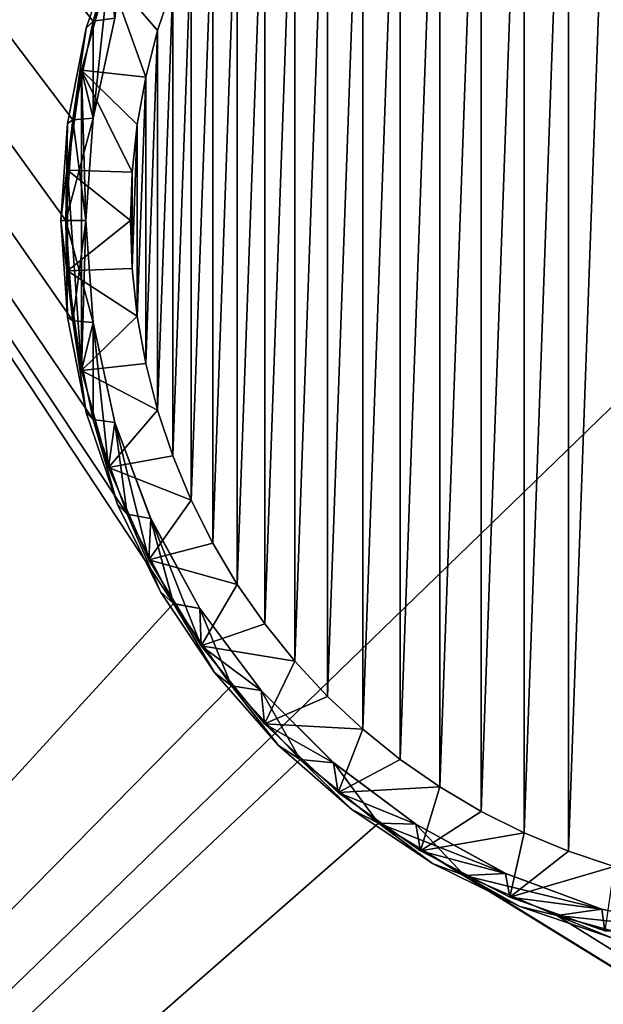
# Model space of a CAD drawing. Header units: metres. Extents: x -50 to 50, y -50 to 50.
# Tile 3 of 10: x -16 to -4, y -16 to 4. Entities that reach past the tile are written whole.
import ezdxf

# ---------------------------------------------------------------- set-up
doc = ezdxf.new("R2010")
doc.units = ezdxf.units.M
doc.layers.add('solid_BATH_SPOUT-SQUARE_ASM_SW0001', color=7, linetype='CONTINUOUS')

msp = doc.modelspace()

# ---------------------------------------------------------------- linework, layer by layer
at = {"layer": 'solid_BATH_SPOUT-SQUARE_ASM_SW0001'}
for points in [[(-49.5, 48, 31.5), (-14.9, 0, 31.5), (-14.761194, -2.028933, 31.5)], [(-49.5, 48, 31.5), (-14.761194, 2.028933, 31.5), (-14.9, 0, 31.5)], [(-49.5, 48, 31.5), (-14.761194, -2.028933, 31.5), (-14.347501, -4.019837, 31.5)], [(-49.5, 48, 31.5), (-14.347501, -4.019837, 31.5), (-13.666381, -5.936296, 31.5)], [(-49.5, 48, 31.5), (-13.666381, -5.936296, 31.5), (-12.730918, -7.741664, 31.5)], [(-49.5, -48, 31.5), (-49.5, 48, 31.5), (-12.730918, -7.741664, 31.5)], [(-49.5, 48, 31.5), (-13.666381, 5.936296, 31.5), (-14.347501, 4.019837, 31.5)], [(-49.5, 48, 31.5), (-14.347501, 4.019837, 31.5), (-14.761194, 2.028933, 31.5)], [(49.5, 48, 38.299999), (-49.5, 48, 38.299999), (-49.5, -48, 38.299999)], [(49.5, 48, 38.299999), (-49.5, -48, 38.299999), (49.5, -48, 38.299999)], [(-4.752854, -12.742458, -181.5), (-4.752854, 12.742458, -181.5), (-3.831446, 13.049136, -181.5)], [(-3.831446, -13.049136, -181.5), (-4.752854, -12.742458, -181.5), (-3.831446, 13.049136, -181.5)], [(-5.649739, -12.37093, -181.5), (-5.649739, 12.37093, -181.5), (-4.752854, 12.742458, -181.5)], [(-4.752854, -12.742458, -181.5), (-5.649739, -12.37093, -181.5), (-4.752854, 12.742458, -181.5)], [(-6.517707, -11.936453, -181.5), (-6.517707, 11.936453, -181.5), (-5.649739, 12.37093, -181.5)], [(-5.649739, -12.37093, -181.5), (-6.517707, -11.936453, -181.5), (-5.649739, 12.37093, -181.5)], [(-7.352568, -11.441133, -181.5), (-7.352568, 11.441133, -181.5), (-6.517707, 11.936453, -181.5)], [(-6.517707, -11.936453, -181.5), (-7.352568, -11.441133, -181.5), (-6.517707, 11.936453, -181.5)], [(-8.150232, -10.887319, -181.5), (-8.150232, 10.887319, -181.5), (-7.352568, 11.441133, -181.5)], [(-7.352568, -11.441133, -181.5), (-8.150232, -10.887319, -181.5), (-7.352568, 11.441133, -181.5)], [(-8.906219, -10.278077, -181.5), (-8.906219, 10.278077, -181.5), (-8.150232, 10.887319, -181.5)], [(-8.150232, -10.887319, -181.5), (-8.906219, -10.278077, -181.5), (-8.150232, 10.887319, -181.5)], [(-9.616636, -9.616636, -181.5), (-9.616636, 9.616636, -181.5), (-8.906219, 10.278077, -181.5)], [(-8.906219, -10.278077, -181.5), (-9.616636, -9.616636, -181.5), (-8.906219, 10.278077, -181.5)], [(-10.278077, -8.906219, -181.5), (-10.278077, 8.906219, -181.5), (-9.616636, 9.616636, -181.5)], [(-9.616636, -9.616636, -181.5), (-10.278077, -8.906219, -181.5), (-9.616636, 9.616636, -181.5)], [(-10.887319, -8.150232, -181.5), (-10.887319, 8.150232, -181.5), (-10.278077, 8.906219, -181.5)], [(-10.278077, -8.906219, -181.5), (-10.887319, -8.150232, -181.5), (-10.278077, 8.906219, -181.5)], [(-11.441133, -7.352568, -181.5), (-11.441133, 7.352568, -181.5), (-10.887319, 8.150232, -181.5)], [(-10.887319, -8.150232, -181.5), (-11.441133, -7.352568, -181.5), (-10.887319, 8.150232, -181.5)], [(-11.936453, -6.517707, -181.5), (-11.936453, 6.517707, -181.5), (-11.441133, 7.352568, -181.5)], [(-11.441133, -7.352568, -181.5), (-11.936453, -6.517707, -181.5), (-11.441133, 7.352568, -181.5)], [(-12.37093, -5.649739, -181.5), (-12.37093, 5.649739, -181.5), (-11.936453, 6.517707, -181.5)], [(-11.936453, -6.517707, -181.5), (-12.37093, -5.649739, -181.5), (-11.936453, 6.517707, -181.5)], [(-13.666381, 5.936296, 31.5), (-13.666536, 5.935846, 5), (-14.347515, 4.0197, 5)], [(-14.347501, 4.019837, 31.5), (-13.666381, 5.936296, 31.5), (-14.347515, 4.0197, 5)], [(-13.912601, 4.085269, 5), (-14.347515, 4.0197, 5), (-13.666536, 5.935846, 5)], [(-14.347445, 4.020052, -106.5), (-13.666493, 5.936071, -106.5), (-14.347379, 4.020259, -136)], [(-13.858262, 5.740085, -106.326797), (-13.666493, 5.936071, -106.5), (-14.347445, 4.020052, -106.5)], [(-14.347445, 4.020052, -25), (-13.666493, 5.936071, -25), (-13.858262, 5.740085, -25.173204)], [(-13.666541, 5.935887, 4.5), (-13.666493, 5.936071, -25), (-14.347445, 4.020052, -25)], [(-14.34739, 4.020215, 4.5), (-13.666541, 5.935887, 4.5), (-14.347445, 4.020052, -25)], [(-13.912686, 4.084996, 4.5), (-13.666541, 5.935887, 4.5), (-14.34739, 4.020215, 4.5)], [(-13.666493, 5.936071, -106.5), (-13.666505, 5.935973, -136), (-14.347379, 4.020259, -136)], [(-14.347379, 4.020259, -136), (-13.666505, 5.935973, -136), (-13.912678, 4.085024, -136)], [(-13.858262, 5.740085, -106.326797), (-14.347445, 4.020052, -106.5), (-14.488854, 3.882408, -106.326797)], [(-13.858262, 5.740085, -25.173204), (-13.858262, 5.740085, -106.326797), (-14.488854, 3.882408, -106.326797)], [(-14.488854, 3.882408, -25.173204), (-13.858262, 5.740085, -25.173204), (-14.488854, 3.882408, -106.326797)], [(-14.347445, 4.020052, -25), (-13.858262, 5.740085, -25.173204), (-14.488854, 3.882408, -25.173204)], [(-12.742458, -4.752854, -181.5), (-12.742458, 4.752854, -181.5), (-12.37093, 5.649739, -181.5)], [(-12.37093, -5.649739, -181.5), (-12.742458, -4.752854, -181.5), (-12.37093, 5.649739, -181.5)], [(-14.588358, 3.031446, -136.5), (-14.352381, 2.063604, -136.5), (-14.039624, 4.98982, -136.5)], [(-14.588358, 3.031446, -136.5), (-14.039624, 4.98982, -136.5), (-14.588353, 3.031494, -180.199997)], [(-14.039624, 4.98982, -136.5), (-14.039688, 4.989707, -180.199997), (-14.588353, 3.031494, -180.199997)], [(-14.588353, 3.031494, -180.199997), (-14.039688, 4.989707, -180.199997), (-13.28921, 2.890746, -181.5)], [(-14.039624, 4.98982, -136.5), (-14.352381, 2.063604, -136.5), (-13.912682, 4.084998, -136.5)], [(-14.039688, 4.989707, -180.199997), (-12.742458, 4.752854, -181.5), (-13.049136, 3.831446, -181.5)], [(-14.039688, 4.989707, -180.199997), (-13.049136, 3.831446, -181.5), (-13.28921, 2.890746, -181.5)], [(-13.049136, -3.831446, -181.5), (-13.049136, 3.831446, -181.5), (-12.742458, 4.752854, -181.5)], [(-12.742458, -4.752854, -181.5), (-13.049136, -3.831446, -181.5), (-12.742458, 4.752854, -181.5)], [(-14.347501, 4.019837, 31.5), (-14.347515, 4.0197, 5), (-14.761234, 2.028723, 5)], [(-14.761194, 2.028933, 31.5), (-14.347501, 4.019837, 31.5), (-14.761234, 2.028723, 5)], [(-14.352387, 2.06351, 5), (-14.761234, 2.028723, 5), (-14.347515, 4.0197, 5)], [(-14.34739, 4.020215, 4.5), (-14.347445, 4.020052, -25), (-14.761226, 2.028847, -25)], [(-14.761213, 2.028766, 4.5), (-14.34739, 4.020215, 4.5), (-14.761226, 2.028847, -25)], [(-14.761226, 2.028847, -106.5), (-14.347445, 4.020052, -106.5), (-14.761208, 2.028804, -136)], [(-14.488854, 3.882408, -106.326797), (-14.347445, 4.020052, -106.5), (-14.761226, 2.028847, -106.5)], [(-14.761226, 2.028847, -25), (-14.347445, 4.020052, -25), (-14.488854, 3.882408, -25.173204)], [(-14.352382, 2.063486, 4.5), (-14.34739, 4.020215, 4.5), (-14.761213, 2.028766, 4.5)], [(-14.761208, 2.028804, -136), (-14.347379, 4.020259, -136), (-14.352376, 2.063531, -136)], [(-14.347445, 4.020052, -106.5), (-14.347379, 4.020259, -136), (-14.761208, 2.028804, -136)], [(-13.912601, 4.085269, 5), (-14.352387, 2.06351, 5), (-14.347515, 4.0197, 5)], [(-14.352382, 2.063486, 4.5), (-14.352387, 2.06351, 5), (-13.912601, 4.085269, 5)], [(-14.352382, 2.063486, 4.5), (-13.912601, 4.085269, 5), (-13.912686, 4.084996, 4.5)], [(-14.352382, 2.063486, 4.5), (-13.912686, 4.084996, 4.5), (-14.34739, 4.020215, 4.5)], [(-14.352381, 2.063604, -136.5), (-14.352376, 2.063531, -136), (-13.912678, 4.085024, -136)], [(-13.912682, 4.084998, -136.5), (-14.352381, 2.063604, -136.5), (-13.912678, 4.085024, -136)], [(-14.347379, 4.020259, -136), (-13.912678, 4.085024, -136), (-14.352376, 2.063531, -136)], [(-14.488854, 3.882408, -106.326797), (-14.761226, 2.028847, -106.5), (-14.871679, 1.957846, -106.326797)], [(-14.488854, 3.882408, -25.173204), (-14.488854, 3.882408, -106.326797), (-14.871679, 1.957846, -106.326797)], [(-14.871679, 1.957846, -25.173204), (-14.488854, 3.882408, -25.173204), (-14.871679, 1.957846, -106.326797)], [(-14.761226, 2.028847, -25), (-14.488854, 3.882408, -25.173204), (-14.871679, 1.957846, -25.173204)], [(-13.28921, -2.890746, -181.5), (-13.28921, 2.890746, -181.5), (-13.049136, 3.831446, -181.5)], [(-13.049136, -3.831446, -181.5), (-13.28921, -2.890746, -181.5), (-13.049136, 3.831446, -181.5)], [(-14.865265, 1.016812, -180.199997), (-14.588353, 3.031494, -180.199997), (-13.565325, 0.970383, -181.5)], [(-14.588358, 3.031446, -136.5), (-14.588353, 3.031494, -180.199997), (-14.865265, 1.016812, -180.199997)], [(-14.865253, 1.016817, -136.5), (-14.588358, 3.031446, -136.5), (-14.865265, 1.016812, -180.199997)], [(-14.588353, -3.031471, -136.5), (-14.588358, 3.031446, -136.5), (-14.865253, 1.016817, -136.5)], [(-14.588358, 3.031446, -136.5), (-14.5, 0, -136.5), (-14.352381, 2.063604, -136.5)], [(-14.588353, -3.031471, -136.5), (-14.5, 0, -136.5), (-14.588358, 3.031446, -136.5)], [(-14.588353, 3.031494, -180.199997), (-13.28921, 2.890746, -181.5), (-13.461543, 1.935518, -181.5)], [(-14.588353, 3.031494, -180.199997), (-13.461543, 1.935518, -181.5), (-13.565325, 0.970383, -181.5)], [(-13.461543, -1.935518, -181.5), (-13.461543, 1.935518, -181.5), (-13.28921, 2.890746, -181.5)], [(-13.28921, -2.890746, -181.5), (-13.461543, -1.935518, -181.5), (-13.28921, 2.890746, -181.5)], [(-14.761226, 2.028847, -25), (-14.871679, 1.957846, -25.173204), (-15, 0, -25.173204)], [(-14.9, 0, -25), (-14.761226, 2.028847, -25), (-15, 0, -25.173204)], [(-14.352382, 2.063486, 4.5), (-14.761213, 2.028766, 4.5), (-14.9, 0, 4.5)], [(-14.5, -0.000016, 4.5), (-14.352382, 2.063486, 4.5), (-14.9, 0, 4.5)], [(-14.761194, 2.028933, 31.5), (-14.761234, 2.028723, 5), (-14.9, 0, 5)], [(-14.761194, 2.028933, 31.5), (-14.9, 0, 5), (-14.9, 0, 31.5)], [(-14.761226, 2.028847, -106.5), (-14.761208, 2.028804, -136), (-14.9, 0, -136)], [(-14.9, 0, -106.5), (-14.761226, 2.028847, -106.5), (-14.9, 0, -136)], [(-14.871679, 1.957846, -106.326797), (-14.761226, 2.028847, -106.5), (-14.9, 0, -106.5)], [(-14.761213, 2.028766, 4.5), (-14.761226, 2.028847, -25), (-14.9, 0, -25)], [(-14.9, 0, -136), (-14.761208, 2.028804, -136), (-14.5, 0.000016, -136)], [(-14.761213, 2.028766, 4.5), (-14.9, 0, -25), (-14.9, 0, 4.5)], [(-14.5, 0, 5), (-14.9, 0, 5), (-14.761234, 2.028723, 5)], [(-14.352387, 2.06351, 5), (-14.5, 0, 5), (-14.761234, 2.028723, 5)], [(-14.761208, 2.028804, -136), (-14.352376, 2.063531, -136), (-14.5, 0.000016, -136)], [(-14.352381, 2.063604, -136.5), (-14.5, 0, -136.5), (-14.352376, 2.063531, -136)], [(-14.5, 0, -136.5), (-14.5, 0.000016, -136), (-14.352376, 2.063531, -136)], [(-14.5, -0.000016, 4.5), (-14.5, 0, 5), (-14.352387, 2.06351, 5)], [(-14.5, -0.000016, 4.5), (-14.352387, 2.06351, 5), (-14.352382, 2.063486, 4.5)], [(-14.871679, 1.957846, -106.326797), (-14.9, 0, -106.5), (-15, 0, -106.326797)], [(-14.871679, 1.957846, -25.173204), (-15, 0, -106.326797), (-15, 0, -25.173204)], [(-14.871679, 1.957846, -25.173204), (-14.871679, 1.957846, -106.326797), (-15, 0, -106.326797)], [(-13.565325, -0.970383, -181.5), (-13.565325, 0.970383, -181.5), (-13.461543, 1.935518, -181.5)], [(-13.461543, -1.935518, -181.5), (-13.565325, -0.970383, -181.5), (-13.461543, 1.935518, -181.5)], [(-14.865253, 1.016817, -136.5), (-14.865265, 1.016812, -180.199997), (-14.865265, -1.016812, -180.199997)], [(-14.865252, -1.016848, -136.5), (-14.865253, 1.016817, -136.5), (-14.865265, -1.016812, -180.199997)], [(-14.865265, 1.016812, -180.199997), (-13.565325, 0.970383, -181.5), (-13.6, 0, -181.5)], [(-14.865265, -1.016812, -180.199997), (-14.865265, 1.016812, -180.199997), (-13.6, 0, -181.5)], [(-14.588353, -3.031471, -136.5), (-14.865253, 1.016817, -136.5), (-14.865252, -1.016848, -136.5)], [(-13.565325, -0.970383, -181.5), (-13.6, 0, -181.5), (-13.565325, 0.970383, -181.5)], [(-15, 0, -106.326797), (-14.9, 0, -106.5), (-14.761226, -2.028847, -106.5)], [(-14.871679, -1.957846, -106.326797), (-15, 0, -106.326797), (-14.761226, -2.028847, -106.5)], [(-15, 0, -25.173204), (-15, 0, -106.326797), (-14.871679, -1.957846, -106.326797)], [(-14.871679, -1.957846, -25.173204), (-15, 0, -25.173204), (-14.871679, -1.957846, -106.326797)], [(-14.9, 0, -25), (-15, 0, -25.173204), (-14.871679, -1.957846, -25.173204)], [(-14.9, 0, -136), (-14.5, 0.000016, -136), (-14.352382, -2.063486, -136)], [(-14.352387, -2.06351, 5), (-14.761235, -2.028713, 5), (-14.9, 0, 5)], [(-14.9, 0, 31.5), (-14.9, 0, 5), (-14.761235, -2.028713, 5)], [(-14.5, 0, 5), (-14.352387, -2.06351, 5), (-14.9, 0, 5)], [(-14.761194, -2.028933, 31.5), (-14.9, 0, 31.5), (-14.761235, -2.028713, 5)], [(-14.761213, -2.028766, -136), (-14.9, 0, -136), (-14.352382, -2.063486, -136)], [(-14.9, 0, -106.5), (-14.9, 0, -136), (-14.761213, -2.028766, -136)], [(-14.761226, -2.028847, -106.5), (-14.9, 0, -106.5), (-14.761213, -2.028766, -136)], [(-14.761226, -2.028847, -25), (-14.9, 0, -25), (-14.871679, -1.957846, -25.173204)], [(-14.9, 0, 4.5), (-14.9, 0, -25), (-14.761226, -2.028847, -25)], [(-14.761208, -2.028804, 4.5), (-14.9, 0, 4.5), (-14.761226, -2.028847, -25)], [(-14.5, -0.000016, 4.5), (-14.9, 0, 4.5), (-14.761208, -2.028804, 4.5)], [(-14.865265, -1.016812, -180.199997), (-13.6, 0, -181.5), (-13.565325, -0.970383, -181.5)], [(-14.588353, -3.031471, -136.5), (-14.352381, -2.063604, -136.5), (-14.5, 0, -136.5)], [(-14.352381, -2.063604, -136.5), (-14.352382, -2.063486, -136), (-14.5, 0.000016, -136)], [(-14.5, 0, -136.5), (-14.352381, -2.063604, -136.5), (-14.5, 0.000016, -136)], [(-14.352376, -2.063531, 4.5), (-14.352387, -2.06351, 5), (-14.5, 0, 5)], [(-14.352376, -2.063531, 4.5), (-14.5, 0, 5), (-14.5, -0.000016, 4.5)], [(-14.352376, -2.063531, 4.5), (-14.5, -0.000016, 4.5), (-14.761208, -2.028804, 4.5)], [(-14.865265, -1.016812, -180.199997), (-13.565325, -0.970383, -181.5), (-13.461543, -1.935518, -181.5)], [(-14.588353, -3.031494, -180.199997), (-14.865265, -1.016812, -180.199997), (-13.461543, -1.935518, -181.5)], [(-14.865252, -1.016848, -136.5), (-14.865265, -1.016812, -180.199997), (-14.588353, -3.031494, -180.199997)], [(-14.588353, -3.031471, -136.5), (-14.865252, -1.016848, -136.5), (-14.588353, -3.031494, -180.199997)], [(-14.488854, -3.882408, -106.326797), (-14.871679, -1.957846, -106.326797), (-14.761226, -2.028847, -106.5)], [(-14.871679, -1.957846, -25.173204), (-14.871679, -1.957846, -106.326797), (-14.488854, -3.882408, -106.326797)], [(-14.488854, -3.882408, -25.173204), (-14.871679, -1.957846, -25.173204), (-14.488854, -3.882408, -106.326797)], [(-14.761226, -2.028847, -25), (-14.871679, -1.957846, -25.173204), (-14.488854, -3.882408, -25.173204)], [(-14.588353, -3.031494, -180.199997), (-13.461543, -1.935518, -181.5), (-13.28921, -2.890746, -181.5)], [(-14.352387, -2.06351, 5), (-14.347519, -4.019683, 5), (-14.761235, -2.028713, 5)], [(-14.347501, -4.019837, 31.5), (-14.761235, -2.028713, 5), (-14.347519, -4.019683, 5)], [(-14.347501, -4.019837, 31.5), (-14.761194, -2.028933, 31.5), (-14.761235, -2.028713, 5)], [(-14.761226, -2.028847, -106.5), (-14.761213, -2.028766, -136), (-14.34739, -4.020215, -136)], [(-14.761208, -2.028804, 4.5), (-14.761226, -2.028847, -25), (-14.347445, -4.020052, -25)], [(-14.347445, -4.020052, -106.5), (-14.761226, -2.028847, -106.5), (-14.34739, -4.020215, -136)], [(-14.488854, -3.882408, -106.326797), (-14.761226, -2.028847, -106.5), (-14.347445, -4.020052, -106.5)], [(-14.347445, -4.020052, -25), (-14.761226, -2.028847, -25), (-14.488854, -3.882408, -25.173204)], [(-14.34739, -4.020215, -136), (-14.761213, -2.028766, -136), (-14.352382, -2.063486, -136)], [(-14.347379, -4.020259, 4.5), (-14.761208, -2.028804, 4.5), (-14.347445, -4.020052, -25)], [(-14.352376, -2.063531, 4.5), (-14.761208, -2.028804, 4.5), (-14.347379, -4.020259, 4.5)], [(-14.039612, -4.989853, -136.5), (-14.352381, -2.063604, -136.5), (-14.588353, -3.031471, -136.5)], [(-14.352387, -2.06351, 5), (-13.912601, -4.085269, 5), (-14.347519, -4.019683, 5)], [(-13.912678, -4.085024, 4.5), (-13.912601, -4.085269, 5), (-14.352387, -2.06351, 5)], [(-13.912678, -4.085024, 4.5), (-14.352387, -2.06351, 5), (-14.352376, -2.063531, 4.5)], [(-13.912682, -4.084998, -136.5), (-13.912686, -4.084996, -136), (-14.352382, -2.063486, -136)], [(-14.34739, -4.020215, -136), (-14.352382, -2.063486, -136), (-13.912686, -4.084996, -136)], [(-14.352381, -2.063604, -136.5), (-13.912682, -4.084998, -136.5), (-14.352382, -2.063486, -136)], [(-14.039612, -4.989853, -136.5), (-13.912682, -4.084998, -136.5), (-14.352381, -2.063604, -136.5)], [(-13.912678, -4.085024, 4.5), (-14.352376, -2.063531, 4.5), (-14.347379, -4.020259, 4.5)], [(-14.588353, -3.031494, -180.199997), (-13.28921, -2.890746, -181.5), (-13.049136, -3.831446, -181.5)], [(-14.588353, -3.031471, -136.5), (-14.588353, -3.031494, -180.199997), (-14.039688, -4.989707, -180.199997)], [(-14.039612, -4.989853, -136.5), (-14.588353, -3.031471, -136.5), (-14.039688, -4.989707, -180.199997)], [(-14.039688, -4.989707, -180.199997), (-14.588353, -3.031494, -180.199997), (-13.049136, -3.831446, -181.5)], [(-13.858262, -5.740085, -106.326797), (-14.488854, -3.882408, -106.326797), (-14.347445, -4.020052, -106.5)], [(-14.488854, -3.882408, -25.173204), (-14.488854, -3.882408, -106.326797), (-13.858262, -5.740085, -106.326797)], [(-13.858262, -5.740085, -25.173204), (-14.488854, -3.882408, -25.173204), (-13.858262, -5.740085, -106.326797)], [(-14.347445, -4.020052, -25), (-14.488854, -3.882408, -25.173204), (-13.858262, -5.740085, -25.173204)], [(-14.039688, -4.989707, -180.199997), (-13.049136, -3.831446, -181.5), (-12.742458, -4.752854, -181.5)], [(-13.912601, -4.085269, 5), (-13.666544, -5.935827, 5), (-14.347519, -4.019683, 5)], [(-13.666381, -5.936296, 31.5), (-14.347519, -4.019683, 5), (-13.666544, -5.935827, 5)], [(-13.666381, -5.936296, 31.5), (-14.347501, -4.019837, 31.5), (-14.347519, -4.019683, 5)], [(-14.347445, -4.020052, -106.5), (-14.34739, -4.020215, -136), (-13.666541, -5.935887, -136)], [(-13.666493, -5.936071, -106.5), (-14.347445, -4.020052, -106.5), (-13.666541, -5.935887, -136)], [(-13.858262, -5.740085, -106.326797), (-14.347445, -4.020052, -106.5), (-13.666493, -5.936071, -106.5)], [(-13.666493, -5.936071, -25), (-14.347445, -4.020052, -25), (-13.858262, -5.740085, -25.173204)], [(-14.347379, -4.020259, 4.5), (-14.347445, -4.020052, -25), (-13.666493, -5.936071, -25)], [(-13.666541, -5.935887, -136), (-14.34739, -4.020215, -136), (-13.912686, -4.084996, -136)], [(-13.666505, -5.935973, 4.5), (-14.347379, -4.020259, 4.5), (-13.666493, -5.936071, -25)], [(-13.912678, -4.085024, 4.5), (-14.347379, -4.020259, 4.5), (-13.666505, -5.935973, 4.5)], [(-13.229546, -6.85485, -136.5), (-13.912682, -4.084998, -136.5), (-14.039612, -4.989853, -136.5)], [(-13.189594, -6.023618, -136.5), (-13.189699, -6.02342, -136), (-13.912686, -4.084996, -136)], [(-13.666541, -5.935887, -136), (-13.912686, -4.084996, -136), (-13.189699, -6.02342, -136)], [(-13.912682, -4.084998, -136.5), (-13.189594, -6.023618, -136.5), (-13.912686, -4.084996, -136)], [(-13.229546, -6.85485, -136.5), (-13.189594, -6.023618, -136.5), (-13.912682, -4.084998, -136.5)], [(-13.189703, -6.023412, 4.5), (-13.912601, -4.085269, 5), (-13.912678, -4.085024, 4.5)], [(-13.189703, -6.023412, 4.5), (-13.912678, -4.085024, 4.5), (-13.666505, -5.935973, 4.5)], [(-13.912601, -4.085269, 5), (-13.189699, -6.023375, 5), (-13.666544, -5.935827, 5)], [(-13.189703, -6.023412, 4.5), (-13.189699, -6.023375, 5), (-13.912601, -4.085269, 5)], [(-14.039688, -4.989707, -180.199997), (-12.742458, -4.752854, -181.5), (-12.37093, -5.649739, -181.5)], [(-13.22949, -6.854969, -180.199997), (-14.039688, -4.989707, -180.199997), (-12.37093, -5.649739, -181.5)], [(-14.039612, -4.989853, -136.5), (-14.039688, -4.989707, -180.199997), (-13.22949, -6.854969, -180.199997)], [(-13.229546, -6.85485, -136.5), (-14.039612, -4.989853, -136.5), (-13.22949, -6.854969, -180.199997)], [(-12.990471, -7.499844, -106.326797), (-13.858262, -5.740085, -106.326797), (-13.666493, -5.936071, -106.5)], [(-13.858262, -5.740085, -25.173204), (-13.858262, -5.740085, -106.326797), (-12.990471, -7.499844, -106.326797)], [(-12.990471, -7.499844, -25.173204), (-13.858262, -5.740085, -25.173204), (-12.990471, -7.499844, -106.326797)], [(-13.666493, -5.936071, -25), (-13.858262, -5.740085, -25.173204), (-12.990471, -7.499844, -25.173204)], [(-13.22949, -6.854969, -180.199997), (-12.37093, -5.649739, -181.5), (-11.936453, -6.517707, -181.5)], [(-13.189699, -6.023375, 5), (-12.730976, -7.741455, 5), (-13.666544, -5.935827, 5)], [(-13.666381, -5.936296, 31.5), (-13.666544, -5.935827, 5), (-12.730976, -7.741455, 5)], [(-12.730851, -7.741784, -136), (-13.666541, -5.935887, -136), (-13.189699, -6.02342, -136)], [(-13.666493, -5.936071, -106.5), (-13.666541, -5.935887, -136), (-12.730851, -7.741784, -136)], [(-13.666505, -5.935973, 4.5), (-13.666493, -5.936071, -25), (-12.730954, -7.741629, -25)], [(-12.730798, -7.741871, 4.5), (-13.666505, -5.935973, 4.5), (-12.730954, -7.741629, -25)], [(-13.189703, -6.023412, 4.5), (-13.666505, -5.935973, 4.5), (-12.730798, -7.741871, 4.5)], [(-12.730954, -7.741629, -106.5), (-13.666493, -5.936071, -106.5), (-12.730851, -7.741784, -136)], [(-12.990471, -7.499844, -106.326797), (-13.666493, -5.936071, -106.5), (-12.730954, -7.741629, -106.5)], [(-12.730954, -7.741629, -25), (-13.666493, -5.936071, -25), (-12.990471, -7.499844, -25.173204)], [(-12.730918, -7.741664, 31.5), (-13.666381, -5.936296, 31.5), (-12.730976, -7.741455, 5)], [(-12.172702, -8.592694, -136.5), (-13.189594, -6.023618, -136.5), (-13.229546, -6.85485, -136.5)], [(-12.197912, -7.83966, 4.5), (-13.189699, -6.023375, 5), (-13.189703, -6.023412, 4.5)], [(-12.197912, -7.83966, 4.5), (-13.189703, -6.023412, 4.5), (-12.730798, -7.741871, 4.5)], [(-13.189699, -6.023375, 5), (-12.19805, -7.839468, 5), (-12.730976, -7.741455, 5)], [(-12.197912, -7.83966, 4.5), (-12.19805, -7.839468, 5), (-13.189699, -6.023375, 5)], [(-12.198266, -7.839135, -136.5), (-12.197892, -7.83969, -136), (-13.189699, -6.02342, -136)], [(-12.730851, -7.741784, -136), (-13.189699, -6.02342, -136), (-12.197892, -7.83969, -136)], [(-13.189594, -6.023618, -136.5), (-12.198266, -7.839135, -136.5), (-13.189699, -6.02342, -136)], [(-12.172702, -8.592694, -136.5), (-12.198266, -7.839135, -136.5), (-13.189594, -6.023618, -136.5)], [(-13.22949, -6.854969, -180.199997), (-11.936453, -6.517707, -181.5), (-11.441133, -7.352568, -181.5)], [(-13.229546, -6.85485, -136.5), (-13.22949, -6.854969, -180.199997), (-12.172852, -8.592537, -180.199997)], [(-12.172702, -8.592694, -136.5), (-13.229546, -6.85485, -136.5), (-12.172852, -8.592537, -180.199997)], [(-12.172852, -8.592537, -180.199997), (-13.22949, -6.854969, -180.199997), (-11.441133, -7.352568, -181.5)], [(-12.172852, -8.592537, -180.199997), (-11.441133, -7.352568, -181.5), (-10.887319, -8.150232, -181.5)], [(-11.900135, -9.131638, -106.326797), (-12.990471, -7.499844, -106.326797), (-12.730954, -7.741629, -106.5)], [(-12.990471, -7.499844, -25.173204), (-12.990471, -7.499844, -106.326797), (-11.900135, -9.131638, -106.326797)], [(-11.900135, -9.131638, -25.173204), (-12.990471, -7.499844, -25.173204), (-11.900135, -9.131638, -106.326797)], [(-12.730954, -7.741629, -25), (-12.990471, -7.499844, -25.173204), (-11.900135, -9.131638, -25.173204)], [(-49.5, -48, 31.5), (-12.730918, -7.741664, 31.5), (-11.557996, -9.403326, 31.5)], [(-12.19805, -7.839468, 5), (-11.558214, -9.402935, 5), (-12.730976, -7.741455, 5)], [(-12.730918, -7.741664, 31.5), (-12.730976, -7.741455, 5), (-11.558214, -9.402935, 5)], [(-12.730954, -7.741629, -106.5), (-12.730851, -7.741784, -136), (-11.558152, -9.403144, -136)], [(-11.558002, -9.40333, -106.5), (-12.730954, -7.741629, -106.5), (-11.558152, -9.403144, -136)], [(-11.900135, -9.131638, -106.326797), (-12.730954, -7.741629, -106.5), (-11.558002, -9.40333, -106.5)], [(-11.558002, -9.40333, -25), (-12.730954, -7.741629, -25), (-11.900135, -9.131638, -25.173204)], [(-12.730798, -7.741871, 4.5), (-12.730954, -7.741629, -25), (-11.558002, -9.40333, -25)], [(-11.557996, -9.403326, 31.5), (-12.730918, -7.741664, 31.5), (-11.558214, -9.402935, 5)], [(-11.558152, -9.403144, -136), (-12.730851, -7.741784, -136), (-12.197892, -7.83969, -136)], [(-11.558109, -9.403194, 4.5), (-12.730798, -7.741871, 4.5), (-11.558002, -9.40333, -25)], [(-12.197912, -7.83966, 4.5), (-12.730798, -7.741871, 4.5), (-11.558109, -9.403194, 4.5)], [(-12.198266, -7.839135, -136.5), (-10.958244, -9.495601, -136.5), (-12.197892, -7.83969, -136)], [(-12.172702, -8.592694, -136.5), (-10.958244, -9.495601, -136.5), (-12.198266, -7.839135, -136.5)], [(-12.19805, -7.839468, 5), (-10.958488, -9.495312, 5), (-11.558214, -9.402935, 5)], [(-10.958642, -9.495106, 4.5), (-10.958488, -9.495312, 5), (-12.19805, -7.839468, 5)], [(-10.958642, -9.495106, 4.5), (-12.19805, -7.839468, 5), (-12.197912, -7.83966, 4.5)], [(-10.958642, -9.495106, 4.5), (-12.197912, -7.83966, 4.5), (-11.558109, -9.403194, 4.5)], [(-10.958244, -9.495601, -136.5), (-10.958603, -9.495151, -136), (-12.197892, -7.83969, -136)], [(-11.558152, -9.403144, -136), (-12.197892, -7.83969, -136), (-10.958603, -9.495151, -136)], [(-12.172852, -8.592537, -180.199997), (-10.887319, -8.150232, -181.5), (-10.278077, -8.906219, -181.5)], [(-10.889456, -10.170042, -180.199997), (-12.172852, -8.592537, -180.199997), (-10.278077, -8.906219, -181.5)], [(-12.172702, -8.592694, -136.5), (-12.172852, -8.592537, -180.199997), (-10.889456, -10.170042, -180.199997)], [(-10.889616, -10.169862, -136.5), (-10.958244, -9.495601, -136.5), (-12.172702, -8.592694, -136.5)], [(-10.889616, -10.169862, -136.5), (-12.172702, -8.592694, -136.5), (-10.889456, -10.170042, -180.199997)], [(-10.889456, -10.170042, -180.199997), (-10.278077, -8.906219, -181.5), (-9.616636, -9.616636, -181.5)], [(-10.606602, -10.606602, -106.326797), (-11.900135, -9.131638, -106.326797), (-11.558002, -9.40333, -106.5)], [(-11.900135, -9.131638, -25.173204), (-11.900135, -9.131638, -106.326797), (-10.606602, -10.606602, -106.326797)], [(-10.606602, -10.606602, -25.173204), (-11.900135, -9.131638, -25.173204), (-10.606602, -10.606602, -106.326797)], [(-11.558002, -9.40333, -25), (-11.900135, -9.131638, -25.173204), (-10.606602, -10.606602, -25.173204)], [(-49.5, -48, 31.5), (-11.557996, -9.403326, 31.5), (-10.170092, -10.889384, 31.5)], [(-10.958488, -9.495312, 5), (-10.170074, -10.889309, 5), (-11.558214, -9.402935, 5)], [(-11.557996, -9.403326, 31.5), (-11.558214, -9.402935, 5), (-10.170074, -10.889309, 5)], [(-10.169915, -10.889512, -136), (-11.558152, -9.403144, -136), (-10.958603, -9.495151, -136)], [(-11.558002, -9.40333, -106.5), (-11.558152, -9.403144, -136), (-10.169915, -10.889512, -136)], [(-11.558109, -9.403194, 4.5), (-11.558002, -9.40333, -25), (-10.169997, -10.889498, -25)], [(-10.169869, -10.889556, 4.5), (-11.558109, -9.403194, 4.5), (-10.169997, -10.889498, -25)], [(-10.958642, -9.495106, 4.5), (-11.558109, -9.403194, 4.5), (-10.169869, -10.889556, 4.5)], [(-10.169997, -10.889498, -106.5), (-11.558002, -9.40333, -106.5), (-10.169915, -10.889512, -136)], [(-10.606602, -10.606602, -106.326797), (-11.558002, -9.40333, -106.5), (-10.169997, -10.889498, -106.5)], [(-10.169997, -10.889498, -25), (-11.558002, -9.40333, -25), (-10.606602, -10.606602, -25.173204)], [(-10.170092, -10.889384, 31.5), (-11.557996, -9.403326, 31.5), (-10.170074, -10.889309, 5)], [(-9.495502, -10.958348, 4.5), (-10.958488, -9.495312, 5), (-10.958642, -9.495106, 4.5)], [(-9.495502, -10.958348, 4.5), (-10.958642, -9.495106, 4.5), (-10.169869, -10.889556, 4.5)], [(-10.958244, -9.495601, -136.5), (-9.495447, -10.958397, -136), (-10.958603, -9.495151, -136)], [(-10.169915, -10.889512, -136), (-10.958603, -9.495151, -136), (-9.495447, -10.958397, -136)], [(-10.958488, -9.495312, 5), (-9.495312, -10.958488, 5), (-10.170074, -10.889309, 5)], [(-9.495502, -10.958348, 4.5), (-9.495312, -10.958488, 5), (-10.958488, -9.495312, 5)], [(-10.958244, -9.495601, -136.5), (-9.495601, -10.958244, -136.5), (-9.495447, -10.958397, -136)], [(-10.889616, -10.169862, -136.5), (-9.495601, -10.958244, -136.5), (-10.958244, -9.495601, -136.5)], [(-10.889456, -10.170042, -180.199997), (-9.616636, -9.616636, -181.5), (-8.906219, -10.278077, -181.5)], [(-9.403042, -11.558196, -136.5), (-9.495601, -10.958244, -136.5), (-10.889616, -10.169862, -136.5)], [(-10.889616, -10.169862, -136.5), (-10.889456, -10.170042, -180.199997), (-9.403211, -11.558098, -180.199997)], [(-9.403042, -11.558196, -136.5), (-10.889616, -10.169862, -136.5), (-9.403211, -11.558098, -180.199997)], [(-9.403211, -11.558098, -180.199997), (-10.889456, -10.170042, -180.199997), (-8.906219, -10.278077, -181.5)], [(-9.403211, -11.558098, -180.199997), (-8.906219, -10.278077, -181.5), (-8.150232, -10.887319, -181.5)], [(-9.131638, -11.900135, -106.326797), (-10.606602, -10.606602, -106.326797), (-10.169997, -10.889498, -106.5)], [(-10.606602, -10.606602, -25.173204), (-10.606602, -10.606602, -106.326797), (-9.131638, -11.900135, -106.326797)], [(-9.131638, -11.900135, -25.173204), (-10.606602, -10.606602, -25.173204), (-9.131638, -11.900135, -106.326797)], [(-10.169997, -10.889498, -25), (-10.606602, -10.606602, -25.173204), (-9.131638, -11.900135, -25.173204)], [(-49.5, -48, 31.5), (-10.170092, -10.889384, 31.5), (-8.592485, -12.172887, 31.5)], [(-10.170092, -10.889384, 31.5), (-10.170074, -10.889309, 5), (-8.592379, -12.172867, 5)], [(-8.592485, -12.172887, 31.5), (-10.170092, -10.889384, 31.5), (-8.592379, -12.172867, 5)], [(-9.495312, -10.958488, 5), (-8.592379, -12.172867, 5), (-10.170074, -10.889309, 5)], [(-10.169997, -10.889498, -106.5), (-10.169915, -10.889512, -136), (-8.592907, -12.172585, -136)], [(-8.59282, -12.172651, -106.5), (-10.169997, -10.889498, -106.5), (-8.592907, -12.172585, -136)], [(-9.131638, -11.900135, -106.326797), (-10.169997, -10.889498, -106.5), (-8.59282, -12.172651, -106.5)], [(-8.59282, -12.172651, -25), (-10.169997, -10.889498, -25), (-9.131638, -11.900135, -25.173204)], [(-10.169869, -10.889556, 4.5), (-10.169997, -10.889498, -25), (-8.59282, -12.172651, -25)], [(-8.592907, -12.172585, -136), (-10.169915, -10.889512, -136), (-9.495447, -10.958397, -136)], [(-8.592864, -12.172617, 4.5), (-10.169869, -10.889556, 4.5), (-8.59282, -12.172651, -25)], [(-9.495502, -10.958348, 4.5), (-10.169869, -10.889556, 4.5), (-8.592864, -12.172617, 4.5)], [(-9.403211, -11.558098, -180.199997), (-8.150232, -10.887319, -181.5), (-7.352568, -11.441133, -181.5)], [(-9.495601, -10.958244, -136.5), (-7.839135, -12.198266, -136.5), (-9.495447, -10.958397, -136)], [(-9.403042, -11.558196, -136.5), (-7.839135, -12.198266, -136.5), (-9.495601, -10.958244, -136.5)], [(-7.839275, -12.198188, 4.5), (-9.495312, -10.958488, 5), (-9.495502, -10.958348, 4.5)], [(-7.839275, -12.198188, 4.5), (-9.495502, -10.958348, 4.5), (-8.592864, -12.172617, 4.5)], [(-7.839135, -12.198266, -136.5), (-7.8392, -12.198236, -136), (-9.495447, -10.958397, -136)], [(-8.592907, -12.172585, -136), (-9.495447, -10.958397, -136), (-7.8392, -12.198236, -136)], [(-9.495312, -10.958488, 5), (-7.839468, -12.19805, 5), (-8.592379, -12.172867, 5)], [(-7.839275, -12.198188, 4.5), (-7.839468, -12.19805, 5), (-9.495312, -10.958488, 5)], [(-7.741801, -12.730849, -180.199997), (-9.403211, -11.558098, -180.199997), (-7.352568, -11.441133, -181.5)], [(-7.741801, -12.730849, -180.199997), (-7.352568, -11.441133, -181.5), (-6.517707, -11.936453, -181.5)], [(-9.403042, -11.558196, -136.5), (-9.403211, -11.558098, -180.199997), (-7.741801, -12.730849, -180.199997)], [(-7.742054, -12.730689, -136.5), (-7.839135, -12.198266, -136.5), (-9.403042, -11.558196, -136.5)], [(-7.742054, -12.730689, -136.5), (-9.403042, -11.558196, -136.5), (-7.741801, -12.730849, -180.199997)], [(-7.499844, -12.990471, -106.326797), (-9.131638, -11.900135, -106.326797), (-8.59282, -12.172651, -106.5)], [(-9.131638, -11.900135, -25.173204), (-9.131638, -11.900135, -106.326797), (-7.499844, -12.990471, -106.326797)], [(-7.499844, -12.990471, -25.173204), (-9.131638, -11.900135, -25.173204), (-7.499844, -12.990471, -106.326797)], [(-8.59282, -12.172651, -25), (-9.131638, -11.900135, -25.173204), (-7.499844, -12.990471, -25.173204)], [(-7.741801, -12.730849, -180.199997), (-6.517707, -11.936453, -181.5), (-5.649739, -12.37093, -181.5)], [(49.5, -48, 31.5), (-49.5, -48, 31.5), (-8.592485, -12.172887, 31.5)], [(-8.592907, -12.172585, -136), (-7.8392, -12.198236, -136), (-6.023241, -13.18974, -136)], [(-6.855004, -13.229466, -136), (-8.592907, -12.172585, -136), (-6.023241, -13.18974, -136)], [(-8.59282, -12.172651, -106.5), (-8.592907, -12.172585, -136), (-6.855004, -13.229466, -136)], [(-8.592864, -12.172617, 4.5), (-8.59282, -12.172651, -25), (-6.854989, -13.22948, -25)], [(-6.854996, -13.22947, 4.5), (-8.592864, -12.172617, 4.5), (-6.854989, -13.22948, -25)], [(-7.839275, -12.198188, 4.5), (-8.592864, -12.172617, 4.5), (-6.854996, -13.22947, 4.5)], [(-6.854989, -13.22948, -106.5), (-8.59282, -12.172651, -106.5), (-6.855004, -13.229466, -136)], [(-7.499844, -12.990471, -106.326797), (-8.59282, -12.172651, -106.5), (-6.854989, -13.22948, -106.5)], [(-6.854989, -13.22948, -25), (-8.59282, -12.172651, -25), (-7.499844, -12.990471, -25.173204)], [(-8.592485, -12.172887, 31.5), (-8.592379, -12.172867, 5), (-6.854527, -13.229647, 5)], [(-6.854944, -13.22948, 31.5), (-8.592485, -12.172887, 31.5), (-6.854527, -13.229647, 5)], [(49.5, -48, 31.5), (-8.592485, -12.172887, 31.5), (-6.854944, -13.22948, 31.5)], [(-6.023375, -13.189699, 5), (-6.854527, -13.229647, 5), (-8.592379, -12.172867, 5)], [(-7.839468, -12.19805, 5), (-6.023375, -13.189699, 5), (-8.592379, -12.172867, 5)], [(-7.839275, -12.198188, 4.5), (-6.023375, -13.189699, 5), (-7.839468, -12.19805, 5)], [(-6.023316, -13.189707, 4.5), (-6.023375, -13.189699, 5), (-7.839275, -12.198188, 4.5)], [(-6.023316, -13.189707, 4.5), (-7.839275, -12.198188, 4.5), (-6.854996, -13.22947, 4.5)], [(-6.023618, -13.189594, -136.5), (-6.023241, -13.18974, -136), (-7.8392, -12.198236, -136)], [(-7.839135, -12.198266, -136.5), (-6.023618, -13.189594, -136.5), (-7.8392, -12.198236, -136)], [(-7.742054, -12.730689, -136.5), (-6.023618, -13.189594, -136.5), (-7.839135, -12.198266, -136.5)], [(-5.936176, -13.666449, -180.199997), (-7.741801, -12.730849, -180.199997), (-5.649739, -12.37093, -181.5)], [(-5.936176, -13.666449, -180.199997), (-5.649739, -12.37093, -181.5), (-4.752854, -12.742458, -181.5)], [(-5.936018, -13.666492, -136.5), (-6.023618, -13.189594, -136.5), (-7.742054, -12.730689, -136.5)], [(-7.742054, -12.730689, -136.5), (-7.741801, -12.730849, -180.199997), (-5.936176, -13.666449, -180.199997)], [(-5.936018, -13.666492, -136.5), (-7.742054, -12.730689, -136.5), (-5.936176, -13.666449, -180.199997)], [(-5.936176, -13.666449, -180.199997), (-4.752854, -12.742458, -181.5), (-3.831446, -13.049136, -181.5)], [(-5.740085, -13.858262, -106.326797), (-7.499844, -12.990471, -106.326797), (-6.854989, -13.22948, -106.5)], [(-7.499844, -12.990471, -25.173204), (-7.499844, -12.990471, -106.326797), (-5.740085, -13.858262, -106.326797)], [(-5.740085, -13.858262, -25.173204), (-7.499844, -12.990471, -25.173204), (-5.740085, -13.858262, -106.326797)], [(-6.854989, -13.22948, -25), (-7.499844, -12.990471, -25.173204), (-5.740085, -13.858262, -25.173204)], [(-4.019972, -14.347467, -180.199997), (-5.936176, -13.666449, -180.199997), (-3.831446, -13.049136, -181.5)], [(-6.855004, -13.229466, -136), (-6.023241, -13.18974, -136), (-4.085423, -13.912552, -136)], [(-4.989259, -14.039837, -136), (-6.855004, -13.229466, -136), (-4.085423, -13.912552, -136)], [(-6.854989, -13.22948, -106.5), (-6.855004, -13.229466, -136), (-4.989259, -14.039837, -136)], [(-4.085468, -13.912539, 4.5), (-6.023316, -13.189707, 4.5), (-6.854996, -13.22947, 4.5)], [(-6.854996, -13.22947, 4.5), (-6.854989, -13.22948, -25), (-4.989413, -14.039792, -25)], [(-4.989277, -14.039831, 4.5), (-6.854996, -13.22947, 4.5), (-4.989413, -14.039792, -25)], [(-4.085468, -13.912539, 4.5), (-6.854996, -13.22947, 4.5), (-4.989277, -14.039831, 4.5)], [(-4.989413, -14.039792, -106.5), (-6.854989, -13.22948, -106.5), (-4.989259, -14.039837, -136)], [(-5.740085, -13.858262, -106.326797), (-6.854989, -13.22948, -106.5), (-4.989413, -14.039792, -106.5)], [(-4.989413, -14.039792, -25), (-6.854989, -13.22948, -25), (-5.740085, -13.858262, -25.173204)], [(-4.989808, -14.03965, 31.5), (-6.854944, -13.22948, 31.5), (-6.854527, -13.229647, 5)], [(49.5, -48, 31.5), (-6.854944, -13.22948, 31.5), (-4.989808, -14.03965, 31.5)], [(-6.023375, -13.189699, 5), (-4.085269, -13.912601, 5), (-6.854527, -13.229647, 5)], [(-4.085269, -13.912601, 5), (-4.989097, -14.039861, 5), (-6.854527, -13.229647, 5)], [(-4.989808, -14.03965, 31.5), (-6.854527, -13.229647, 5), (-4.989097, -14.039861, 5)], [(-6.023618, -13.189594, -136.5), (-4.084998, -13.912682, -136.5), (-6.023241, -13.18974, -136)], [(-5.936018, -13.666492, -136.5), (-4.084998, -13.912682, -136.5), (-6.023618, -13.189594, -136.5)], [(-4.085468, -13.912539, 4.5), (-4.085269, -13.912601, 5), (-6.023375, -13.189699, 5)], [(-4.085468, -13.912539, 4.5), (-6.023375, -13.189699, 5), (-6.023316, -13.189707, 4.5)], [(-4.084998, -13.912682, -136.5), (-4.085423, -13.912552, -136), (-6.023241, -13.18974, -136)], [(-5.936018, -13.666492, -136.5), (-5.936176, -13.666449, -180.199997), (-4.019972, -14.347467, -180.199997)], [(-4.020221, -14.347396, -136.5), (-4.084998, -13.912682, -136.5), (-5.936018, -13.666492, -136.5)], [(-4.020221, -14.347396, -136.5), (-5.936018, -13.666492, -136.5), (-4.019972, -14.347467, -180.199997)], [(-3.882408, -14.488854, -106.326797), (-5.740085, -13.858262, -106.326797), (-4.989413, -14.039792, -106.5)], [(-5.740085, -13.858262, -25.173204), (-5.740085, -13.858262, -106.326797), (-3.882408, -14.488854, -106.326797)], [(-3.882408, -14.488854, -25.173204), (-5.740085, -13.858262, -25.173204), (-3.882408, -14.488854, -106.326797)], [(-4.989413, -14.039792, -25), (-5.740085, -13.858262, -25.173204), (-3.882408, -14.488854, -25.173204)], [(-2.063468, -14.352402, 4.5), (-4.085468, -13.912539, 4.5), (-4.989277, -14.039831, 4.5)], [(-4.989259, -14.039837, -136), (-4.085423, -13.912552, -136), (-2.063432, -14.352407, -136)], [(-4.085269, -13.912601, 5), (-2.06351, -14.352387, 5), (-4.989097, -14.039861, 5)], [(-2.063468, -14.352402, 4.5), (-4.085269, -13.912601, 5), (-4.085468, -13.912539, 4.5)], [(-2.063604, -14.352381, -136.5), (-2.063432, -14.352407, -136), (-4.085423, -13.912552, -136)], [(-4.084998, -13.912682, -136.5), (-2.063604, -14.352381, -136.5), (-4.085423, -13.912552, -136)], [(-2.063468, -14.352402, 4.5), (-2.06351, -14.352387, 5), (-4.085269, -13.912601, 5)], [(-4.020221, -14.347396, -136.5), (-2.063604, -14.352381, -136.5), (-4.084998, -13.912682, -136.5)], [(-3.031379, -14.58836, 31.5), (-4.989808, -14.03965, 31.5), (-4.989097, -14.039861, 5)], [(49.5, -48, 31.5), (-4.989808, -14.03965, 31.5), (-3.031379, -14.58836, 31.5)], [(-4.989413, -14.039792, -106.5), (-4.989259, -14.039837, -136), (-3.031772, -14.588248, -136)], [(-3.031663, -14.588318, -106.5), (-4.989413, -14.039792, -106.5), (-3.031772, -14.588248, -136)], [(-3.882408, -14.488854, -106.326797), (-4.989413, -14.039792, -106.5), (-3.031663, -14.588318, -106.5)], [(-3.031663, -14.588318, -25), (-4.989413, -14.039792, -25), (-3.882408, -14.488854, -25.173204)], [(-4.989277, -14.039831, 4.5), (-4.989413, -14.039792, -25), (-3.031663, -14.588318, -25)], [(-3.031807, -14.588241, 4.5), (-4.989277, -14.039831, 4.5), (-3.031663, -14.588318, -25)], [(-2.063468, -14.352402, 4.5), (-4.989277, -14.039831, 4.5), (-3.031807, -14.588241, 4.5)], [(-3.031772, -14.588248, -136), (-4.989259, -14.039837, -136), (-2.063432, -14.352407, -136)], [(-2.06351, -14.352387, 5), (-3.030949, -14.588448, 5), (-4.989097, -14.039861, 5)], [(-3.031379, -14.58836, 31.5), (-4.989097, -14.039861, 5), (-3.030949, -14.588448, 5)]]:
    msp.add_3dface(points, dxfattribs=at)

doc.saveas('drawing.dxf')
